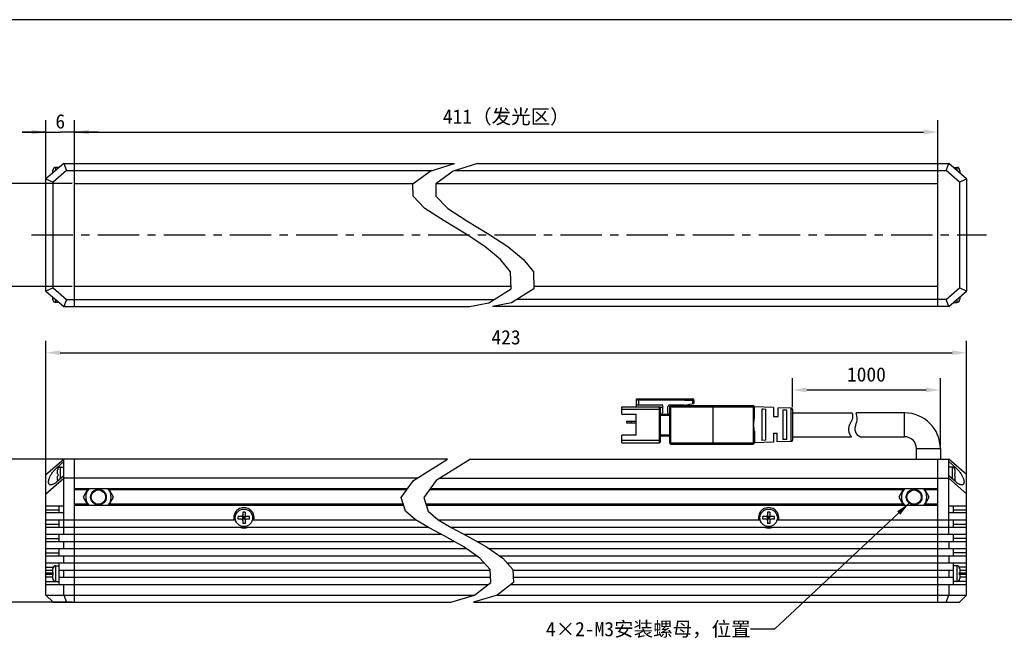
# Model space of a CAD drawing. Header units: millimetres. Extents: x -36 to 435, y 98 to 308.
# Tile 3 of 4: x 68 to 275, y 178 to 308. Entities that reach past the tile are written whole.
import ezdxf
from ezdxf.enums import TextEntityAlignment as Align

# ---------------------------------------------------------------- set-up
doc = ezdxf.new("R2010")
doc.units = ezdxf.units.MM
doc.header["$LTSCALE"] = 23.1
doc.header["$PDMODE"] = 3
doc.header["$PDSIZE"] = 8
doc.linetypes.add('CENTER', pattern=[0.6, 0.375, -0.075, 0.075, -0.075])
doc.layers.get('0').update_dxf_attribs({"linetype": 'CONTINUOUS'})
doc.layers.get('Defpoints').update_dxf_attribs({"linetype": 'CONTINUOUS'})
for name, color, linetype in [('00_COMPONENTS', 7, 'CONTINUOUS'), ('07_ALL_HOLES', 7, 'CONTINUOUS'), ('50_ALL_DETAILS', 7, 'CONTINUOUS'), ('51__DRAFT_DIMS', 7, 'CONTINUOUS'), ('_X2_56FE5C42_X0__01_528', 7, 'CONTINUOUS')]:
    doc.layers.add(name, color=color, linetype=linetype)
doc.styles.get("Standard").update_dxf_attribs({"font": 'simfang.ttf'})
doc.dimstyles.new('DIMSTYLE_1', dxfattribs={"dimtxt": 3, "dimasz": 3, "dimexe": 2.5, "dimexo": 0.5, "dimgap": 0.75, "dimtad": 1, "dimdsep": 46, "dimtxsty": 'STANDARD', "dimblk": '_FILLED', "dimblk1": '_FILLED', "dimblk2": '_FILLED', "dimcen": 0.09, "dimclrt": 3, "dimazin": 2, "dimtp": 0.5, "dimtm": 0.5, "dimtfac": 1, "dimtofl": 0, "dimtmove": 0, "dimatfit": 3, "dimldrblk": '_FILLED', "dimfxl": 1, "dimtolj": 1, "dimarcsym": 0})
doc.dimstyles.new('DIMSTYLE_2', dxfattribs={"dimtxt": 3, "dimasz": 3, "dimexe": 2.5, "dimexo": 0.5, "dimgap": 0.75, "dimtad": 1, "dimdsep": 46, "dimtxsty": 'STANDARD', "dimblk": '_FILLED', "dimblk1": '_FILLED', "dimblk2": '_FILLED', "dimcen": 0.09, "dimclrt": 3, "dimazin": 2, "dimtp": 0.3, "dimtm": 0.3, "dimtfac": 1, "dimtofl": 0, "dimtmove": 0, "dimatfit": 3, "dimldrblk": '_FILLED', "dimfxl": 1, "dimtolj": 1, "dimarcsym": 0})
doc.dimstyles.new('DIMSTYLE_3', dxfattribs={"dimtxt": 3, "dimasz": 3, "dimexe": 2.5, "dimexo": 0.5, "dimgap": 0.75, "dimtad": 1, "dimdsep": 46, "dimtxsty": 'STANDARD', "dimblk": '_FILLED', "dimblk1": '_FILLED', "dimblk2": '_FILLED', "dimcen": 0.09, "dimclrt": 3, "dimazin": 2, "dimtp": 0.2, "dimtm": 0.2, "dimtfac": 1, "dimtofl": 0, "dimtmove": 0, "dimatfit": 3, "dimldrblk": '_FILLED', "dimfxl": 1, "dimtolj": 1, "dimarcsym": 0})
doc.dimstyles.new('DIMSTYLE_4', dxfattribs={"dimtxt": 3, "dimasz": 3, "dimexe": 2.5, "dimexo": 0.5, "dimgap": 0.75, "dimtad": 1, "dimdsep": 46, "dimtxsty": 'STANDARD', "dimblk": '_FILLED', "dimblk1": '_FILLED', "dimblk2": '_FILLED', "dimcen": 0.09, "dimclrt": 3, "dimazin": 2, "dimtp": 0.1, "dimtm": 0.1, "dimtfac": 1, "dimtofl": 0, "dimtmove": 0, "dimatfit": 3, "dimldrblk": '_FILLED', "dimfxl": 1, "dimtolj": 1, "dimarcsym": 0})
doc.dimstyles.get("Standard").update_dxf_attribs({"dimtxt": 3, "dimasz": 3, "dimexe": 2.5, "dimexo": 0.5, "dimtad": 1, "dimdsep": 46, "dimtxsty": 'STANDARD', "dimblk": '_FILLED', "dimblk1": '_FILLED', "dimblk2": '_FILLED', "dimcen": 0.09, "dimclrt": 3, "dimazin": 2, "dimtol": 1, "dimtp": 0.01, "dimtm": 0.01, "dimtfac": 1, "dimtofl": 0, "dimtmove": 0, "dimatfit": 3, "dimldrblk": '_FILLED', "dimfxl": 1, "dimtolj": 1, "dimarcsym": 0})

# ---------------------------------------------------------------- blocks, each defined once
blk = doc.blocks.new('_FILLED')
at = {"color": 0, "linetype": 'ByBlock'}
blk.add_solid([(0, 0), (-1, 0.167), (-1, -0.167)], dxfattribs=at)
blk = doc.blocks.new('*D12')
at = {"layer": '51__DRAFT_DIMS', "color": 0, "lineweight": -2}
for p, q in [((73.67, 208.89), (73.67, 240.45)), ((266.68, 208.89), (266.68, 240.45)), ((76.67, 237.95), (263.68, 237.95))]:
    blk.add_line(p, q, dxfattribs=at)
at = {"layer": 'Defpoints', "color": 0}
for p in [(266.68, 237.95), (73.67, 208.39), (266.68, 208.39)]:
    blk.add_point(p, dxfattribs=at)
at = {"layer": '51__DRAFT_DIMS', "color": 0, "linetype": 'ByBlock', "lineweight": -2, "xscale": 3, "yscale": 3, "zscale": 3, "rotation": 180}
blk.add_blockref('_FILLED', (73.67, 237.95), dxfattribs=at)
at = {"layer": '51__DRAFT_DIMS', "color": 0, "linetype": 'ByBlock', "lineweight": -2, "xscale": 3, "yscale": 3, "zscale": 3}
blk.add_blockref('_FILLED', (266.68, 237.95), dxfattribs=at)
at = {"layer": '51__DRAFT_DIMS', "color": 3, "insert": (170.12, 242.7), "char_height": 3, "attachment_point": 2, "line_spacing_factor": 0.9}
blk.add_mtext('\\A1;423{}{{\\H0.7x;}{}}', dxfattribs=at)
blk = doc.blocks.new('*D13')
at = {"layer": '51__DRAFT_DIMS', "color": 0, "lineweight": -2}
for p, q in [((230.18, 226.55), (230.18, 232.65)), ((261.18, 218.34), (261.18, 232.65)), ((233.18, 230.15), (258.18, 230.15))]:
    blk.add_line(p, q, dxfattribs=at)
at = {"layer": 'Defpoints', "color": 0}
for p in [(261.18, 230.15), (230.18, 226.05), (261.18, 217.84)]:
    blk.add_point(p, dxfattribs=at)
at = {"layer": '51__DRAFT_DIMS', "color": 0, "linetype": 'ByBlock', "lineweight": -2, "xscale": 3, "yscale": 3, "zscale": 3, "rotation": 180}
blk.add_blockref('_FILLED', (230.18, 230.15), dxfattribs=at)
at = {"layer": '51__DRAFT_DIMS', "color": 0, "linetype": 'ByBlock', "lineweight": -2, "xscale": 3, "yscale": 3, "zscale": 3}
blk.add_blockref('_FILLED', (261.18, 230.15), dxfattribs=at)
at = {"layer": '51__DRAFT_DIMS', "color": 3, "insert": (245.68, 234.9), "char_height": 3, "attachment_point": 2, "line_spacing_factor": 0.9}
blk.add_mtext('\\A1;1000{}{{\\H0.7x;}{}}', dxfattribs=at)
blk = doc.blocks.new('*D2')
at = {"layer": '51__DRAFT_DIMS', "color": 4, "transparency": 16777216}
for p, q in [((65.47, 273.44), (65.47, 262.64)), ((79.17, 273.44), (66.22, 273.44)), ((65.47, 251.84), (65.47, 262.64)), ((79.17, 251.84), (66.22, 251.84))]:
    blk.add_line(p, q, dxfattribs=at)
at = {"layer": '51__DRAFT_DIMS', "color": 4, "transparency": 16777216, "xscale": 3, "yscale": 3, "zscale": 3}
for p, rotation in [((65.47, 273.44), 90), ((65.47, 251.84), 270)]:
    blk.add_blockref('_FILLED', p, dxfattribs=dict(at, rotation=rotation))
at = {"layer": '51__DRAFT_DIMS', "color": 3, "transparency": 16777216}
for s, p in [('（发光区）', (64.72, 267.05)), ('21.6', (64.72, 251.66))]:
    blk.add_text(s, height=3, rotation=90, dxfattribs=at).set_placement(p, align=Align.CENTER)
blk = doc.blocks.new('*D11')
at = {"layer": '51__DRAFT_DIMS', "color": 0, "lineweight": -2}
for p, q in [((79.67, 276.64), (79.67, 286.71)), ((260.68, 276.64), (260.68, 286.71)), ((82.67, 284.21), (257.68, 284.21))]:
    blk.add_line(p, q, dxfattribs=at)
at = {"layer": 'Defpoints', "color": 0}
for p in [(260.68, 284.21), (79.67, 276.14), (260.68, 276.14)]:
    blk.add_point(p, dxfattribs=at)
at = {"layer": '51__DRAFT_DIMS', "color": 0, "linetype": 'ByBlock', "lineweight": -2, "xscale": 3, "yscale": 3, "zscale": 3, "rotation": 180}
blk.add_blockref('_FILLED', (79.67, 284.21), dxfattribs=at)
at = {"layer": '51__DRAFT_DIMS', "color": 0, "linetype": 'ByBlock', "lineweight": -2, "xscale": 3, "yscale": 3, "zscale": 3}
blk.add_blockref('_FILLED', (260.68, 284.21), dxfattribs=at)
at = {"layer": '51__DRAFT_DIMS', "color": 3, "insert": (170.17, 288.96), "char_height": 3, "attachment_point": 2, "line_spacing_factor": 0.9}
blk.add_mtext('\\A1;411（发光区）', dxfattribs=at)
blk = doc.blocks.new('*D3')
at = {"layer": '51__DRAFT_DIMS', "color": 4, "transparency": 16777216}
for p, q in [((79.17, 215.64), (59.45, 215.64)), ((61.95, 215.64), (61.95, 200.64)), ((61.95, 185.64), (61.95, 200.64)), ((79.17, 185.64), (59.45, 185.64))]:
    blk.add_line(p, q, dxfattribs=at)
at = {"layer": '51__DRAFT_DIMS', "color": 4, "transparency": 16777216, "xscale": 3, "yscale": 3, "zscale": 3}
for p, rotation in [((61.95, 215.64), 90), ((61.95, 185.64), 270)]:
    blk.add_blockref('_FILLED', p, dxfattribs=dict(at, rotation=rotation))
at = {"layer": '51__DRAFT_DIMS', "color": 3, "transparency": 16777216}
blk.add_text('30', height=3, rotation=90, dxfattribs=at).set_placement((61.2, 200.64), align=Align.CENTER)
blk = doc.blocks.new('*D9')
at = {"layer": '51__DRAFT_DIMS', "color": 4, "transparency": 16777216}
for p, q in [((73.67, 273.07), (73.67, 286.71)), ((79.67, 276.64), (79.67, 286.71)), ((73.67, 284.21), (68.67, 284.21)), ((68.67, 284.21), (76.67, 284.21)), ((84.67, 284.21), (76.67, 284.21)), ((79.67, 284.21), (84.67, 284.21))]:
    blk.add_line(p, q, dxfattribs=at)
at = {"layer": '51__DRAFT_DIMS', "color": 4, "transparency": 16777216, "xscale": 3, "yscale": 3, "zscale": 3}
blk.add_blockref('_FILLED', (73.67, 284.21), dxfattribs=at)
at = {"layer": '51__DRAFT_DIMS', "color": 4, "transparency": 16777216, "xscale": 3, "yscale": 3, "zscale": 3, "rotation": 180}
blk.add_blockref('_FILLED', (79.67, 284.21), dxfattribs=at)
at = {"layer": '51__DRAFT_DIMS', "color": 3, "transparency": 16777216}
blk.add_text('6', height=3, dxfattribs=at).set_placement((76.67, 284.96), align=Align.CENTER)

msp = doc.modelspace()

# ---------------------------------------------------------------- linework, layer by layer
at = {"color": 7}
msp.add_line((435.40218, 307.76534), (-35.82587, 307.76534), dxfattribs=at)
at = {"color": 4}
for p, q in [((154.22751, 275.98773), (159.33071, 277.64155)), ((164.11355, 277.64155), (159.01035, 275.98773)), ((150.60371, 273.36279), (154.22751, 275.98773)), ((159.01035, 275.98773), (155.38656, 273.36279)), ((150.63225, 270.74744), (150.60371, 273.36279)), ((155.38656, 273.36279), (155.41509, 270.74744)), ((153.12532, 268.20969), (150.63225, 270.74744)), ((155.41509, 270.74744), (157.90817, 268.20969)), ((157.12262, 265.58234), (153.12532, 268.20969)), ((157.90817, 268.20969), (161.90547, 265.58234)), ((161.73435, 262.81737), (157.12262, 265.58234)), ((161.90547, 265.58234), (166.51719, 262.81737)), ((165.70057, 260.19628), (161.73435, 262.81737)), ((166.51719, 262.81737), (170.48342, 260.19628)), ((168.97586, 257.52098), (165.70057, 260.19628)), ((170.48342, 260.19628), (173.7587, 257.52098)), ((171.09183, 254.8873), (168.97586, 257.52098)), ((173.7587, 257.52098), (175.87467, 254.8873)), ((171.16515, 251.37122), (171.09183, 254.8873)), ((175.87467, 254.8873), (175.94799, 251.37122)), ((166.49886, 248.4219), (171.16515, 251.37122)), ((175.94799, 251.37122), (171.28171, 248.4219)), ((162.48708, 247.64155), (166.49886, 248.4219)), ((171.28171, 248.4219), (167.26993, 247.64155)), ((150.71483, 211.17161), (157.87689, 215.64164)), ((162.65973, 215.64164), (155.49768, 211.17161)), ((148.12481, 207.62198), (150.71483, 211.17161)), ((155.49768, 211.17161), (152.90765, 207.62198)), ((149.03291, 204.72167), (148.12481, 207.62198)), ((152.90765, 207.62198), (153.81576, 204.72167)), ((151.12911, 202.93743), (149.03291, 204.72167)), ((153.81576, 204.72167), (155.91195, 202.93743)), ((154.00154, 201.2255), (151.12911, 202.93743)), ((155.91195, 202.93743), (158.78439, 201.2255)), ((157.28018, 199.48783), (154.00154, 201.2255)), ((158.78439, 201.2255), (162.06303, 199.48783)), ((161.25675, 197.25415), (157.28018, 199.48783)), ((162.06303, 199.48783), (166.03959, 197.25415)), ((164.64311, 194.90594), (161.25675, 197.25415)), ((166.03959, 197.25415), (169.42596, 194.90594)), ((166.79627, 192.50937), (164.64311, 194.90594)), ((169.42596, 194.90594), (171.57911, 192.50937)), ((166.90117, 189.7574), (166.79627, 192.50937)), ((171.57911, 192.50937), (171.68401, 189.7574)), ((163.48167, 187.13253), (166.90117, 189.7574)), ((171.68401, 189.7574), (168.26451, 187.13253)), ((158.53445, 185.64164), (163.48167, 187.13253)), ((168.26451, 187.13253), (163.31729, 185.64164))]:
    msp.add_line(p, q, dxfattribs=at)
at = {"layer": '00_COMPONENTS', "color": 7}
for p, q in [((77.41608, 277.64155), (73.66608, 274.39155)), ((76.41608, 276.79155), (75.71608, 276.79155)), ((76.41608, 276.77488), (76.41608, 276.79155)), ((77.41608, 277.64155), (77.97563, 276.14155)), ((77.41608, 277.64155), (159.33071, 277.64155)), ((79.66608, 247.64155), (79.66608, 277.64155)), ((164.11355, 277.64155), (262.93168, 277.64155)), ((260.68168, 247.64155), (260.68168, 277.64155)), ((262.37213, 276.14155), (262.93168, 277.64155)), ((266.68168, 274.39155), (262.93168, 277.64155)), ((263.93168, 276.79155), (264.63168, 276.79155)), ((263.93168, 276.79155), (263.93168, 276.77488)), ((75.11608, 275.64822), (75.11608, 276.16136)), ((75.11814, 276.24119), (75.12107, 276.24067)), ((77.97563, 276.14155), (75.16608, 273.70661)), ((77.97563, 276.14155), (154.70215, 276.14155)), ((159.48499, 276.14155), (262.37213, 276.14155)), ((265.18168, 273.70661), (262.37213, 276.14155)), ((265.22669, 276.24067), (265.2296, 276.24119)), ((265.23168, 276.16136), (265.23168, 275.64822)), ((73.66608, 250.89155), (73.66608, 274.39155)), ((73.66608, 274.39155), (75.16608, 273.70661)), ((75.16608, 251.57649), (75.16608, 273.70661)), ((79.66608, 273.44155), (150.71244, 273.44155)), ((155.49529, 273.44155), (260.68168, 273.44155)), ((265.18168, 273.70661), (266.68168, 274.39155)), ((265.18168, 273.70661), (265.18168, 251.57649)), ((266.68168, 274.39155), (266.68168, 250.89155)), ((75.16608, 251.57649), (73.66608, 250.89155)), ((73.66608, 250.89155), (77.41608, 247.64155)), ((75.16608, 251.57649), (77.97563, 249.14155)), ((171.15534, 251.84155), (79.66608, 251.84155)), ((260.68168, 251.84155), (175.93818, 251.84155)), ((262.37213, 249.14155), (265.18168, 251.57649)), ((262.93168, 247.64155), (266.68168, 250.89155)), ((266.68168, 250.89155), (265.18168, 251.57649)), ((75.11608, 249.12175), (75.11608, 249.63488)), ((75.12107, 249.04243), (75.11816, 249.04192)), ((76.41608, 248.49155), (75.71608, 248.49155)), ((76.41608, 248.49155), (76.41608, 248.50822)), ((77.97563, 249.14155), (77.41608, 247.64155)), ((77.97563, 249.14155), (167.63746, 249.14155)), ((262.37213, 249.14155), (172.4203, 249.14155)), ((262.93168, 247.64155), (262.37213, 249.14155)), ((263.93168, 248.50822), (263.93168, 248.49155)), ((263.93168, 248.49155), (264.63168, 248.49155)), ((265.22962, 249.04191), (265.22669, 249.04243)), ((265.23168, 249.63488), (265.23168, 249.12175)), ((77.41608, 247.64155), (162.48708, 247.64155)), ((262.93168, 247.64155), (167.26993, 247.64155)), ((253.68168, 225.34164), (243.52468, 225.34164)), ((244.40747, 220.34164), (253.68168, 220.34164)), ((256.18168, 215.64164), (256.18168, 217.84164)), ((261.18168, 217.84164), (261.18168, 215.64164)), ((73.66608, 212.39164), (77.41608, 215.64164)), ((75.91608, 213.82656), (77.41608, 215.12656)), ((77.41608, 199.89164), (77.41608, 215.64164)), ((157.87689, 215.64164), (77.41608, 215.64164)), ((79.66608, 185.64164), (79.66608, 215.64164)), ((162.65973, 215.64164), (262.93168, 215.64164)), ((260.68168, 185.64164), (260.68168, 215.64164)), ((266.68168, 212.39164), (262.93168, 215.64164)), ((262.93168, 199.89164), (262.93168, 215.64164)), ((262.93168, 215.12656), (264.43168, 213.82656)), ((76.11608, 212.59164), (76.11608, 213.36144)), ((76.11814, 213.44127), (76.12107, 213.44076)), ((76.71608, 213.99164), (77.41608, 213.99164)), ((263.63168, 213.99164), (262.93168, 213.99164)), ((264.22669, 213.44076), (264.22962, 213.44127)), ((264.22669, 213.44076), (264.22821, 213.4277)), ((264.22821, 213.4277), (264.22945, 213.41458)), ((264.22945, 213.41458), (264.23042, 213.40139)), ((264.23042, 213.40139), (264.23112, 213.38814)), ((264.23112, 213.38814), (264.23153, 213.37482)), ((264.23153, 213.37482), (264.23168, 213.36144)), ((264.23168, 213.36144), (264.23168, 212.59164)), ((73.66608, 187.14164), (73.66608, 212.39164)), ((73.66608, 208.39164), (77.41608, 211.64164)), ((77.41608, 212.15671), (75.91608, 210.85671)), ((76.11608, 212.59164), (76.12107, 212.59164)), ((76.11608, 211.32183), (76.11608, 212.09164)), ((76.12107, 212.09164), (76.11608, 212.09164)), ((76.12107, 211.24252), (76.11814, 211.242)), ((151.46793, 211.64164), (77.41608, 211.64164)), ((156.25077, 211.64164), (262.93168, 211.64164)), ((264.43168, 210.85671), (262.93168, 212.15671)), ((266.68168, 208.39164), (262.93168, 211.64164)), ((264.22669, 212.59164), (264.23168, 212.59164)), ((264.23168, 212.09164), (264.22669, 212.09164)), ((264.22822, 211.25566), (264.22669, 211.24252)), ((264.22962, 211.242), (264.22669, 211.24252)), ((264.22946, 211.26883), (264.22822, 211.25566)), ((264.23043, 211.28204), (264.22946, 211.26883)), ((264.23112, 211.29527), (264.23043, 211.28204)), ((264.23154, 211.30854), (264.23112, 211.29527)), ((264.23168, 211.32183), (264.23154, 211.30854)), ((264.23168, 212.09164), (264.23168, 211.32183)), ((266.68168, 187.14164), (266.68168, 212.39164)), ((149.41606, 209.39164), (79.66608, 209.39164)), ((82.47219, 209.39164), (81.49068, 207.69161)), ((87.84148, 207.69161), (86.85997, 209.39164)), ((260.68168, 209.39164), (154.1989, 209.39164)), ((253.48779, 209.39164), (252.50628, 207.69161)), ((258.85708, 207.69161), (257.87557, 209.39164)), ((81.49068, 207.69161), (82.47216, 205.99164)), ((86.86, 205.99164), (87.84148, 207.69161)), ((252.50628, 207.69161), (253.48776, 205.99164)), ((257.8756, 205.99164), (258.85708, 207.69161)), ((73.66608, 205.89164), (77.41608, 205.89164)), ((77.41608, 204.39164), (73.66608, 204.39164)), ((76.41608, 204.39164), (76.41608, 205.89164)), ((79.66608, 205.99164), (148.63528, 205.99164)), ((114.91608, 204.54164), (114.91608, 203.89164)), ((115.41608, 204.54164), (114.91608, 204.54164)), ((115.41608, 204.54164), (115.41608, 203.89164)), ((153.41812, 205.99164), (260.68168, 205.99164)), ((225.43168, 204.54164), (224.93168, 204.54164)), ((224.93168, 204.54164), (224.93168, 203.89164)), ((225.43168, 204.54164), (225.43168, 203.89164)), ((262.93168, 205.89164), (266.68168, 205.89164)), ((266.68168, 204.39164), (262.93168, 204.39164)), ((263.93168, 204.39164), (263.93168, 205.89164)), ((73.66608, 202.89164), (113.40984, 202.89164)), ((76.41608, 201.39164), (76.41608, 202.89164)), ((113.96608, 203.09164), (113.96608, 203.59164)), ((114.61608, 203.59164), (113.96608, 203.59164)), ((114.61608, 203.09164), (113.96608, 203.09164)), ((115.50395, 203.00377), (114.82821, 203.67951)), ((114.82821, 203.00377), (115.50395, 203.67951)), ((114.91608, 203.09164), (114.91608, 203.59164)), ((115.41608, 203.59164), (114.91608, 203.59164)), ((115.41608, 203.34164), (114.91608, 203.34164)), ((115.41608, 203.09164), (114.91608, 203.09164)), ((114.91608, 202.79164), (114.91608, 202.14164)), ((115.16608, 203.59164), (115.16608, 203.09164)), ((115.41608, 203.09164), (115.41608, 203.59164)), ((115.41608, 202.79164), (115.41608, 202.14164)), ((116.36608, 203.59164), (115.71608, 203.59164)), ((116.36608, 203.09164), (115.71608, 203.09164)), ((116.36608, 203.09164), (116.36608, 203.59164)), ((116.92232, 202.89164), (151.20595, 202.89164)), ((155.98879, 202.89164), (223.42544, 202.89164)), ((224.63168, 203.59164), (223.98168, 203.59164)), ((223.98168, 203.09164), (223.98168, 203.59164)), ((224.63168, 203.09164), (223.98168, 203.09164)), ((225.51955, 203.00377), (224.84381, 203.67951)), ((224.84381, 203.00377), (225.51955, 203.67951)), ((225.43168, 203.59164), (224.93168, 203.59164)), ((224.93168, 203.09164), (224.93168, 203.59164)), ((225.43168, 203.34164), (224.93168, 203.34164)), ((225.43168, 203.09164), (224.93168, 203.09164)), ((224.93168, 202.79164), (224.93168, 202.14164)), ((225.18168, 203.59164), (225.18168, 203.09164)), ((225.43168, 203.09164), (225.43168, 203.59164)), ((225.43168, 202.79164), (225.43168, 202.14164)), ((226.38168, 203.59164), (225.73168, 203.59164)), ((226.38168, 203.09164), (225.73168, 203.09164)), ((226.38168, 203.09164), (226.38168, 203.59164)), ((226.93792, 202.89164), (266.68168, 202.89164)), ((263.93168, 201.39164), (263.93168, 202.89164)), ((73.66608, 201.39164), (153.72279, 201.39164)), ((115.41608, 202.14164), (114.91608, 202.14164)), ((158.50563, 201.39164), (266.68168, 201.39164)), ((225.43168, 202.14164), (224.93168, 202.14164)), ((73.66608, 199.89164), (156.51828, 199.89164)), ((73.66608, 198.39164), (159.23171, 198.39164)), ((76.41608, 198.39164), (76.41608, 199.89164)), ((77.41608, 196.89164), (77.41608, 198.39164)), ((161.30112, 199.89164), (266.68168, 199.89164)), ((164.01455, 198.39164), (266.68168, 198.39164)), ((262.93168, 198.39164), (262.93168, 196.89164)), ((263.93168, 198.39164), (263.93168, 199.89164)), ((73.66608, 196.89164), (161.77953, 196.89164)), ((76.41608, 195.39164), (76.41608, 196.89164)), ((166.56237, 196.89164), (266.68168, 196.89164)), ((263.93168, 195.39164), (263.93168, 196.89164)), ((73.66608, 195.39164), (163.94268, 195.39164)), ((77.41608, 193.89164), (77.41608, 195.39164)), ((168.72553, 195.39164), (266.68168, 195.39164)), ((262.93168, 195.39164), (262.93168, 193.89164)), ((73.66608, 193.89164), (165.55439, 193.89164)), ((73.66608, 192.39164), (75.11608, 192.39164)), ((75.11608, 191.89164), (75.11608, 192.66144)), ((75.11814, 192.74127), (75.12107, 192.74076)), ((75.71608, 193.29164), (76.41608, 193.29164)), ((76.41608, 189.39164), (76.41608, 193.89164)), ((76.41608, 192.39164), (166.80076, 192.39164)), ((77.41608, 190.89164), (77.41608, 192.39164)), ((170.33724, 193.89164), (266.68168, 193.89164)), ((171.5836, 192.39164), (263.93168, 192.39164)), ((262.93168, 192.39164), (262.93168, 190.89164)), ((263.93168, 189.39164), (263.93168, 193.89164)), ((264.63168, 193.29164), (263.93168, 193.29164)), ((265.22669, 192.74076), (265.22962, 192.74127)), ((265.22669, 192.74076), (265.22821, 192.7277)), ((265.22821, 192.7277), (265.22945, 192.71458)), ((265.22945, 192.71458), (265.23042, 192.70139)), ((265.23042, 192.70139), (265.23112, 192.68814)), ((265.23112, 192.68814), (265.23153, 192.67482)), ((265.23153, 192.67482), (265.23168, 192.66144)), ((265.23168, 192.66144), (265.23168, 191.89164)), ((265.23168, 192.39164), (266.68168, 192.39164)), ((75.11608, 190.89164), (73.66608, 190.89164)), ((75.11608, 191.89164), (75.12107, 191.89164)), ((75.11608, 190.62183), (75.11608, 191.39164)), ((75.12107, 191.39164), (75.11608, 191.39164)), ((75.12107, 190.54252), (75.11814, 190.542)), ((75.71608, 189.99164), (76.41608, 189.99164)), ((76.41608, 190.89164), (166.85793, 190.89164)), ((171.64078, 190.89164), (263.93168, 190.89164)), ((264.63168, 189.99164), (263.93168, 189.99164)), ((265.22669, 191.89164), (265.23168, 191.89164)), ((265.23168, 191.39164), (265.22669, 191.39164)), ((265.22822, 190.55566), (265.22669, 190.54252)), ((265.22962, 190.542), (265.22669, 190.54252)), ((265.22946, 190.56883), (265.22822, 190.55566)), ((265.23043, 190.58204), (265.22946, 190.56883)), ((265.23112, 190.59527), (265.23043, 190.58204)), ((265.23154, 190.60854), (265.23112, 190.59527)), ((265.23168, 190.62183), (265.23154, 190.60854)), ((265.23168, 191.39164), (265.23168, 190.62183)), ((266.68168, 190.89164), (265.23168, 190.89164)), ((73.66608, 189.39164), (166.42467, 189.39164)), ((77.41608, 187.14164), (77.41608, 189.39164)), ((171.20752, 189.39164), (266.68168, 189.39164)), ((262.93168, 189.39164), (262.93168, 187.14164)), ((73.66608, 187.14164), (75.16608, 185.64164)), ((73.66608, 187.14164), (163.49353, 187.14164)), ((77.41608, 187.14164), (77.97563, 185.64164)), ((168.27638, 187.14164), (266.68168, 187.14164)), ((262.37213, 185.64164), (262.93168, 187.14164)), ((265.18168, 185.64164), (266.68168, 187.14164)), ((75.16608, 185.64164), (158.53445, 185.64164)), ((163.31729, 185.64164), (265.18168, 185.64164))]:
    msp.add_line(p, q, dxfattribs=at)
at = {"layer": '00_COMPONENTS', "color": 4}
for p, q in [((75.71608, 276.16822), (75.71608, 276.79155)), ((264.63168, 276.79155), (264.63168, 276.16822)), ((75.71608, 248.49155), (75.71608, 249.11488)), ((264.63168, 249.11488), (264.63168, 248.49155)), ((253.68168, 220.34164), (253.68168, 225.34164)), ((256.18168, 217.84164), (261.18168, 217.84164)), ((76.30571, 213.82656), (75.91608, 213.82656)), ((76.71608, 211.55005), (76.71608, 213.99164)), ((263.63168, 213.99164), (263.63168, 211.55005)), ((264.43168, 213.82656), (264.04205, 213.82656)), ((82.35672, 209.19164), (79.66608, 209.19164)), ((149.27012, 209.19164), (86.97544, 209.19164)), ((253.37232, 209.19164), (154.05297, 209.19164)), ((260.68168, 209.19164), (257.99104, 209.19164)), ((76.41608, 204.97742), (73.66608, 204.97742)), ((82.35669, 206.19164), (79.66608, 206.19164)), ((148.57266, 206.19164), (86.97547, 206.19164)), ((253.37229, 206.19164), (153.3555, 206.19164)), ((260.68168, 206.19164), (257.99107, 206.19164)), ((266.68168, 204.97742), (263.93168, 204.97742)), ((76.41608, 201.97742), (73.66608, 201.97742)), ((266.68168, 201.97742), (263.93168, 201.97742)), ((73.66608, 198.97742), (76.41608, 198.97742)), ((266.68168, 198.97742), (263.93168, 198.97742)), ((73.66608, 195.97742), (76.41608, 195.97742)), ((266.68168, 195.97742), (263.93168, 195.97742)), ((73.66608, 192.97742), (75.18984, 192.97742)), ((75.71608, 189.99164), (75.71608, 193.29164)), ((264.63168, 193.29164), (264.63168, 189.99164)), ((266.68168, 192.97742), (265.15792, 192.97742)), ((73.66608, 191.84356), (75.11999, 191.84356)), ((75.11999, 191.43971), (73.66608, 191.43971)), ((73.66608, 189.97742), (76.41608, 189.97742)), ((266.68168, 189.97742), (263.93168, 189.97742)), ((265.22777, 191.84356), (266.68168, 191.84356)), ((266.68168, 191.43971), (265.22777, 191.43971))]:
    msp.add_line(p, q, dxfattribs=at)
at = {"layer": '00_COMPONENTS', "color": 7}
for points in [[(75.12107, 276.24067), (75.11955, 276.22761), (75.11831, 276.21449), (75.11734, 276.2013), (75.11665, 276.18805), (75.11623, 276.17474), (75.11608, 276.16136)], [(265.23168, 276.16136), (265.23154, 276.17465), (265.23112, 276.18792), (265.23043, 276.20115), (265.22946, 276.21436), (265.22822, 276.22753), (265.22669, 276.24067)], [(75.11608, 249.12175), (75.11622, 249.10845), (75.11664, 249.09519), (75.11733, 249.08195), (75.1183, 249.06875), (75.11955, 249.05557), (75.12107, 249.04243)], [(265.22669, 249.04243), (265.22821, 249.05549), (265.22945, 249.06861), (265.23042, 249.0818), (265.23112, 249.09505), (265.23153, 249.10837), (265.23168, 249.12175)], [(74.70449, 210.24152), (74.63442, 210.24564), (74.55912, 210.25899), (74.49178, 210.28157), (74.43219, 210.31343), (74.37979, 210.35274), (74.33461, 210.39931), (74.29662, 210.45334), (74.26518, 210.51353), (74.24022, 210.57967), (74.22182, 210.65198), (74.20959, 210.72975), (74.2034, 210.81284), (74.20339, 210.90139), (74.20955, 210.99518), (74.22175, 211.09413), (74.24013, 211.19832), (74.26506, 211.30771), (74.29647, 211.42237), (74.33444, 211.54224), (74.3796, 211.66712), (74.43196, 211.79722), (74.49151, 211.93234), (74.55883, 212.07164), (74.63411, 212.21551), (74.71715, 212.36355), (74.80793, 212.51378), (74.90687, 212.66666), (75.01356, 212.82172), (75.12677, 212.97554), (75.24702, 213.12845), (75.37379, 213.28013), (75.50435, 213.42622), (75.6378, 213.56526), (75.77505, 213.69871), (75.91608, 213.82656)], [(76.12107, 213.44076), (76.11955, 213.4277), (76.11831, 213.41458), (76.11734, 213.40139), (76.11665, 213.38814), (76.11623, 213.37482), (76.11608, 213.36144)], [(264.43168, 213.82656), (264.57272, 213.69871), (264.70996, 213.56526), (264.84341, 213.42622), (264.97397, 213.28013), (265.10074, 213.12845), (265.22099, 212.97554), (265.3342, 212.82172), (265.44089, 212.66666), (265.53983, 212.51378), (265.63062, 212.36355), (265.71365, 212.21551), (265.78893, 212.07164), (265.85625, 211.93234), (265.9158, 211.79722), (265.96817, 211.66712), (266.01332, 211.54224), (266.05129, 211.42237), (266.0827, 211.30771), (266.10763, 211.19832), (266.12601, 211.09413), (266.13822, 210.99518), (266.14438, 210.90139), (266.14436, 210.81284), (266.13818, 210.72976), (266.12594, 210.65198), (266.10754, 210.57968), (266.08258, 210.51353), (266.05114, 210.45334), (266.01315, 210.39931), (265.96797, 210.35274), (265.91557, 210.31343), (265.85599, 210.28157), (265.78864, 210.25899), (265.71334, 210.24564), (265.64327, 210.24152)], [(75.91608, 210.85671), (75.7751, 210.74015), (75.63791, 210.63574), (75.5045, 210.54349), (75.37399, 210.46328), (75.24726, 210.39523), (75.12705, 210.33971), (75.01387, 210.29729), (74.9072, 210.2674), (74.80827, 210.24875), (74.71748, 210.24157), (74.70449, 210.24152)], [(76.11608, 211.32183), (76.11622, 211.30854), (76.11664, 211.29527), (76.11733, 211.28204), (76.1183, 211.26883), (76.11955, 211.25566), (76.12107, 211.24252)], [(76.12107, 212.59164), (76.12011, 212.55009), (76.11934, 212.50849), (76.11876, 212.46685), (76.11837, 212.42516), (76.11816, 212.38342), (76.11816, 212.29993)], [(76.11816, 212.29993), (76.11836, 212.25824), (76.11876, 212.21657), (76.11934, 212.17491), (76.12011, 212.13327), (76.12107, 212.09164)], [(264.2296, 212.38341), (264.2294, 212.42514), (264.229, 212.46682), (264.22842, 212.50847), (264.22765, 212.55007), (264.22669, 212.59164)], [(264.22669, 212.09164), (264.22765, 212.13326), (264.22842, 212.1749), (264.229, 212.21656), (264.2294, 212.25823), (264.2296, 212.29993), (264.2296, 212.38341)], [(265.64327, 210.24152), (265.63029, 210.24157), (265.53949, 210.24875), (265.44056, 210.2674), (265.3339, 210.29729), (265.22071, 210.33971), (265.1005, 210.39523), (264.97378, 210.46328), (264.84326, 210.54349), (264.70986, 210.63574), (264.57266, 210.74015), (264.43168, 210.85671)], [(75.12107, 192.74076), (75.11955, 192.7277), (75.11831, 192.71458), (75.11734, 192.70139), (75.11665, 192.68814), (75.11623, 192.67482), (75.11608, 192.66144)], [(75.11608, 190.62183), (75.11622, 190.60854), (75.11664, 190.59527), (75.11733, 190.58204), (75.1183, 190.56883), (75.11955, 190.55566), (75.12107, 190.54252)], [(75.12107, 191.89164), (75.12011, 191.85009), (75.11934, 191.80849), (75.11876, 191.76685), (75.11837, 191.72516), (75.11816, 191.68342), (75.11816, 191.59993)], [(75.11816, 191.59993), (75.11836, 191.55824), (75.11876, 191.51657), (75.11934, 191.47491), (75.12011, 191.43327), (75.12107, 191.39164)], [(265.2296, 191.68341), (265.2294, 191.72514), (265.229, 191.76682), (265.22842, 191.80847), (265.22765, 191.85007), (265.22669, 191.89164)], [(265.22669, 191.39164), (265.22765, 191.43326), (265.22842, 191.4749), (265.229, 191.51656), (265.2294, 191.55823), (265.2296, 191.59993), (265.2296, 191.68341)]]:
    msp.add_lwpolyline(points, dxfattribs=at)
for centre, radius in [((84.66608, 207.69161), 1.65), ((84.66608, 207.69161), 1.5), ((255.68168, 207.69161), 1.65), ((255.68168, 207.69161), 1.5), ((115.16608, 203.34164), 1.825), ((225.18168, 203.34164), 1.825)]:
    msp.add_circle(centre, radius, dxfattribs=at)
for centre, radius, start, end in [((75.71608, 276.19155), 0.6, 90, 175.2545596), ((264.63168, 276.19155), 0.6, 4.7454404, 90), ((75.71608, 249.09155), 0.6, 184.7454404, 270), ((264.63168, 249.09155), 0.6, 270, 355.2545596), ((240.75191, 224.19632), 3, 333.1562327, 22.4436174), ((253.68168, 217.84164), 7.5, 0, 90), ((245.03467, 222.02883), 1.8, 153.1562327, 249.6078352), ((253.68168, 217.84164), 2.5, 0, 90), ((76.71608, 213.39164), 0.6, 90, 175.2545596), ((263.63168, 213.39164), 0.6, 4.7454404, 90), ((76.71608, 211.29164), 0.6, 184.7454404, 201.8797858), ((263.63168, 211.29164), 0.6, 338.1202142, 355.2545596), ((84.66608, 207.69161), 2.65578, 140.1845643, 219.8141529), ((84.66608, 207.69161), 2.65578, 320.1858471, 39.8154357), ((255.68168, 207.69161), 2.65578, 140.1845643, 219.8141529), ((255.68168, 207.69161), 2.65578, 320.1858471, 39.8154357), ((115.16608, 203.34164), 2.15, 347.9185301, 192.0814699), ((225.18168, 203.34164), 2.15, 347.9185301, 192.0814699), ((114.61608, 203.89164), 0.3, 270, 360), ((114.61608, 202.79164), 0.3, 0, 90), ((115.71608, 203.89164), 0.3, 180, 270), ((115.71608, 202.79164), 0.3, 90, 180), ((224.63168, 203.89164), 0.3, 270, 360), ((224.63168, 202.79164), 0.3, 0, 90), ((225.73168, 203.89164), 0.3, 180, 270), ((225.73168, 202.79164), 0.3, 90, 180), ((115.16608, 203.34164), 2.15, 245.0908473, 294.9091527), ((225.18168, 203.34164), 2.15, 245.0908473, 294.9091527), ((75.71608, 192.69164), 0.6, 90, 175.2545596), ((264.63168, 192.69164), 0.6, 4.7454404, 90), ((75.71608, 190.59164), 0.6, 184.7454404, 270), ((264.63168, 190.59164), 0.6, 270, 355.2545596)]:
    msp.add_arc(centre, radius, start, end, dxfattribs=at)
at = {"layer": '07_ALL_HOLES', "color": 1, "linetype": 'CENTER'}
msp.add_line((70.66608, 262.64155), (270.85515, 262.64155), dxfattribs=at)
at = {"layer": '_X2_56FE5C42_X0__01_528', "color": 7}
for p, q in [((197.48168, 226.59164), (197.48168, 228.29164)), ((197.48168, 228.29164), (209.28168, 228.29164)), ((197.48168, 228.09164), (207.88168, 228.09164)), ((207.48168, 226.99164), (209.48168, 227.29164)), ((207.58168, 227.99164), (208.48168, 228.29164)), ((209.48168, 228.09164), (209.48168, 227.29164)), ((194.38168, 225.04164), (194.38168, 226.59164)), ((194.38168, 226.59164), (202.28168, 226.59164)), ((194.38168, 225.04164), (197.38168, 225.04164)), ((197.38168, 220.64164), (197.38168, 225.04164)), ((202.98168, 226.99164), (197.48168, 226.99164)), ((202.98168, 226.49164), (202.4547, 226.49164)), ((202.48168, 219.29164), (202.48168, 226.39164)), ((202.98168, 225.49164), (202.98168, 226.99164)), ((203.98168, 226.49164), (203.98168, 225.49164)), ((207.48168, 226.99164), (204.48168, 226.99164)), ((204.48168, 218.99164), (204.48168, 226.69164)), ((204.68168, 226.89164), (221.88168, 226.89164)), ((222.18168, 224.19491), (222.18168, 226.59164)), ((226.18168, 226.46664), (222.18168, 226.59164)), ((223.78168, 226.10162), (223.78168, 219.58165)), ((224.04685, 226.0923), (223.78169, 226.10162)), ((224.58169, 226.07308), (224.04685, 226.0923)), ((224.58168, 219.61006), (224.58168, 226.07308)), ((226.18168, 226.46664), (226.18168, 224.59191)), ((227.18168, 224.59177), (227.18168, 226.43539)), ((229.89105, 226.35072), (227.18168, 226.43539)), ((228.18168, 225.94469), (228.18168, 219.73859)), ((228.9813, 225.91581), (228.18168, 225.94469)), ((228.98129, 219.76731), (228.98129, 225.91581)), ((230.18168, 226.05086), (230.18168, 219.63241)), ((230.18168, 225.34164), (242.67451, 225.34164)), ((195.38168, 223.59164), (195.38168, 223.29164)), ((195.38168, 223.59164), (197.38168, 223.59164)), ((195.38168, 223.29164), (197.38168, 223.29164)), ((196.38168, 223.59164), (196.38168, 223.29164)), ((204.48168, 224.99164), (202.48168, 224.99164)), ((226.18169, 224.59164), (227.18169, 224.59164)), ((222.18168, 221.48834), (222.18168, 219.09164)), ((226.18168, 221.09164), (226.18168, 219.21664)), ((226.18168, 221.09164), (226.98168, 221.09164)), ((226.98168, 219.24164), (226.98168, 221.09164)), ((194.38168, 219.09164), (194.38168, 220.64164)), ((197.38168, 220.64164), (194.38168, 220.64164)), ((194.38168, 219.09164), (202.28168, 219.09164)), ((204.48168, 220.49164), (202.48168, 220.49164)), ((226.18168, 219.21664), (222.18168, 219.09164)), ((224.58168, 219.61006), (223.78168, 219.58165)), ((229.89105, 219.33256), (226.98168, 219.24164)), ((228.98129, 219.76731), (228.18168, 219.73859)), ((230.18168, 220.34164), (242.57294, 220.34164)), ((204.68168, 218.79164), (221.88168, 218.79164))]:
    msp.add_line(p, q, dxfattribs=at)
at = {"layer": '_X2_56FE5C42_X0__01_528', "color": 4}
for p, q in [((197.48168, 228.19164), (208.18168, 228.19164)), ((197.98168, 226.99164), (197.98168, 228.09164)), ((207.58168, 227.99164), (209.48168, 227.99164)), ((209.28168, 227.26164), (209.28168, 228.29164)), ((194.38168, 226.09164), (202.48168, 226.09164)), ((202.28168, 219.09164), (202.28168, 226.59164)), ((204.48168, 226.59164), (222.18168, 226.59164)), ((204.68168, 218.79164), (204.68168, 226.89164)), ((213.45601, 226.89164), (213.45601, 218.79164)), ((213.50698, 226.59164), (213.50698, 219.09164)), ((221.93265, 226.59164), (221.93265, 219.09164)), ((229.89105, 219.33256), (229.89105, 226.35072)), ((204.48168, 224.79164), (202.48168, 224.79164)), ((194.38168, 219.59164), (202.48168, 219.59164)), ((204.48168, 220.69164), (202.48168, 220.69164)), ((204.48168, 219.09164), (222.18168, 219.09164))]:
    msp.add_line(p, q, dxfattribs=at)
for points in [[(213.50698, 226.59164), (213.50653, 226.63137), (213.50519, 226.67046), (213.50297, 226.70821), (213.4999, 226.74414), (213.49604, 226.77737), (213.49151, 226.80687), (213.4865, 226.83203), (213.48106, 226.85291), (213.4752, 226.86956), (213.46899, 226.88174), (213.46256, 226.88915), (213.45601, 226.89164)], [(221.88168, 226.89164), (221.88702, 226.88998), (221.89232, 226.88503), (221.8975, 226.87683), (221.90251, 226.86545), (221.9073, 226.85101), (221.91179, 226.83371), (221.91593, 226.8138), (221.9197, 226.79148), (221.92304, 226.76699), (221.92593, 226.74055), (221.92833, 226.7125), (221.93022, 226.68324), (221.93157, 226.65313), (221.93238, 226.62249), (221.93265, 226.59164)], [(213.45601, 218.79164), (213.46269, 218.79423), (213.46925, 218.80193), (213.47556, 218.8146), (213.48153, 218.83196), (213.48705, 218.85371), (213.49205, 218.8795), (213.49643, 218.90889), (213.50013, 218.9414), (213.50308, 218.97652), (213.50523, 219.0137), (213.50654, 219.0523), (213.50698, 219.09164)], [(221.93265, 219.09164), (221.93221, 219.05231), (221.9309, 219.01372), (221.92875, 218.97651), (221.92579, 218.94133), (221.92209, 218.90876), (221.91769, 218.87932), (221.91268, 218.85352), (221.90715, 218.83178), (221.90118, 218.81446), (221.89487, 218.80186), (221.88834, 218.79421), (221.88168, 218.79164)]]:
    msp.add_lwpolyline(points, dxfattribs=at)
at = {"layer": '_X2_56FE5C42_X0__01_528', "color": 7}
for points in [[(242.57294, 220.34164), (242.56666, 220.34647), (242.5518, 220.3612), (242.52834, 220.38614), (242.49437, 220.4219), (242.4518, 220.46854), (242.4064, 220.52469), (242.35829, 220.58936), (242.30735, 220.66217), (242.25894, 220.74151), (242.21402, 220.82655), (242.17163, 220.91633), (242.13422, 221.00854), (242.10293, 221.10057), (242.07663, 221.19286), (242.0544, 221.28792), (242.03599, 221.38539), (242.02165, 221.48484), (242.01121, 221.58954), (242.00419, 221.70105), (242.00106, 221.81773), (242.00307, 221.93809), (242.01048, 222.06241), (242.02303, 222.18988), (242.04119, 222.3172), (242.06556, 222.44402), (242.09554, 222.56987), (242.12975, 222.69105), (242.16761, 222.80387), (242.20969, 222.9114), (242.25639, 223.02007), (242.3093, 223.13222), (242.36683, 223.24504), (242.42452, 223.35728), (242.48209, 223.4684), (242.53982, 223.57845), (242.59405, 223.68715), (242.64409, 223.79409), (242.69064, 223.89921), (242.73206, 224.00262), (242.768, 224.10322), (242.79881, 224.20165), (242.82402, 224.30036), (242.84382, 224.39878), (242.85801, 224.49635), (242.86553, 224.59486), (242.86568, 224.69436), (242.85915, 224.79234), (242.84697, 224.88641), (242.82775, 224.97566), (242.80288, 225.05845), (242.77754, 225.13206), (242.75169, 225.19576), (242.72536, 225.24882), (242.70395, 225.28985), (242.68923, 225.31875), (242.67942, 225.33595), (242.67451, 225.34164)], [(222.03612, 222.84164), (222.04368, 222.98993), (222.05684, 223.13904), (222.07493, 223.28897), (222.09745, 223.44012), (222.12196, 223.59209), (222.14478, 223.74367), (222.16362, 223.89447), (222.17674, 224.04488), (222.18168, 224.19491)], [(222.11787, 222.12169), (222.08602, 222.32288), (222.07184, 222.41787), (222.05927, 222.50998), (222.04914, 222.59849), (222.04188, 222.68315), (222.03751, 222.7642), (222.03612, 222.84164)], [(222.18168, 221.48834), (222.18024, 221.56641), (222.17599, 221.64878), (222.16903, 221.73547), (222.15933, 221.82733), (222.14712, 221.92349), (222.13319, 222.02139), (222.11787, 222.12169)]]:
    msp.add_lwpolyline(points, dxfattribs=at)
for centre, radius, start, end in [((209.28168, 228.09164), 0.2, 0, 89.9999993), ((202.28168, 226.39164), 0.2, 0.0000002, 89.9999992), ((202.48168, 225.49164), 0.5, 270.0000003, 359.9999997), ((204.48168, 226.49164), 0.5, 90, 180), ((204.48168, 225.49164), 0.5, 180.0000002, 270), ((204.68168, 226.69164), 0.2, 90, 179.9999993), ((221.88168, 226.59164), 0.3, 0.0000002, 89.9999999), ((229.88168, 226.05087), 0.3, 0.023181, 88.1820546), ((202.28168, 219.29164), 0.2, 270.0000001, 0.0001294), ((204.68168, 218.99164), 0.2, 180.0000001, 270), ((221.88168, 219.09164), 0.3, 270, 359.9999992), ((229.88168, 219.63241), 0.3, 271.7900492, 359.9492092)]:
    msp.add_arc(centre, radius, start, end, dxfattribs=at)

# ---------------------------------------------------------------- texts
at = {"layer": '50_ALL_DETAILS', "color": 3}
msp.add_text('4×2-M3安装螺母，位置', height=3, dxfattribs=at).set_placement((221.4121, 178.5263), align=Align.RIGHT)

# ---------------------------------------------------------------- dimensions: what is measured, and where the dimension line sits
at = {"layer": '51__DRAFT_DIMS', "color": 4}
for base, p1, p2, text, picture, middle in [((260.68168, 284.21216), (79.66608, 276.14155), (260.68168, 276.14155), '411（发光区）', '*D11', (170.17388, 284.21216)), ((266.68168, 237.94905), (73.66608, 208.39164), (266.68168, 208.39164), '423{}{{\\H0.7x;}{}}', '*D12', (170.11528, 237.94905))]:
    dim = msp.add_linear_dim(base=base, p1=p1, p2=p2, text=text, dimstyle='DIMSTYLE_1', override={"dimtxsty": 'STANDARD'}, dxfattribs=at)
    dim.commit()
    dim.dimension.update_dxf_attribs({"geometry": picture, "text_midpoint": middle, "dimtype": 160})
for base, p1, p2, angle, dimstyle, picture, middle in [((73.66608, 284.21216), (79.66608, 276.14155), (73.66608, 272.57098), 180, 'DIMSTYLE_4', '*D9', (76.63679, 284.21216)), ((61.94924, 185.64164), (79.66608, 215.64164), (79.66608, 185.64164), 270, 'DIMSTYLE_3', '*D3', (61.94924, 200.63285))]:
    dim = msp.add_linear_dim(base=base, p1=p1, p2=p2, angle=angle, dimstyle=dimstyle, dxfattribs=at)
    dim.commit()
    dim.dimension.update_dxf_attribs({"geometry": picture, "text_midpoint": middle, "dimtype": 160})
dim = msp.add_linear_dim(base=(65.47245, 251.84155), p1=(79.66608, 273.44155), p2=(79.66608, 251.84155), angle=270, text='<>（发光区）', dimstyle='DIMSTYLE_3', dxfattribs=at)
dim.commit()
dim.dimension.update_dxf_attribs({"geometry": '*D2', "text_midpoint": (65.47245, 262.64155), "dimtype": 160})
dim = msp.add_linear_dim(base=(261.18168, 230.14926), p1=(230.18168, 226.05098), p2=(261.18168, 217.84164), text='1000{}{{\\H0.7x;}{}}', dimstyle='DIMSTYLE_2', override={"dimdec": 4}, dxfattribs=at)
dim.commit()
dim.dimension.update_dxf_attribs({"geometry": '*D13', "text_midpoint": (245.68168, 232.89926)})

# ---------------------------------------------------------------- leaders
at = {"layer": '50_ALL_DETAILS', "color": 4}
msp.add_leader([(254.64337, 206.40929), (226.4121, 180.0263), (221.4121, 180.0263)], dimstyle='STANDARD', override={"dimtad": 0}, dxfattribs=at)

doc.saveas('drawing.dxf')
